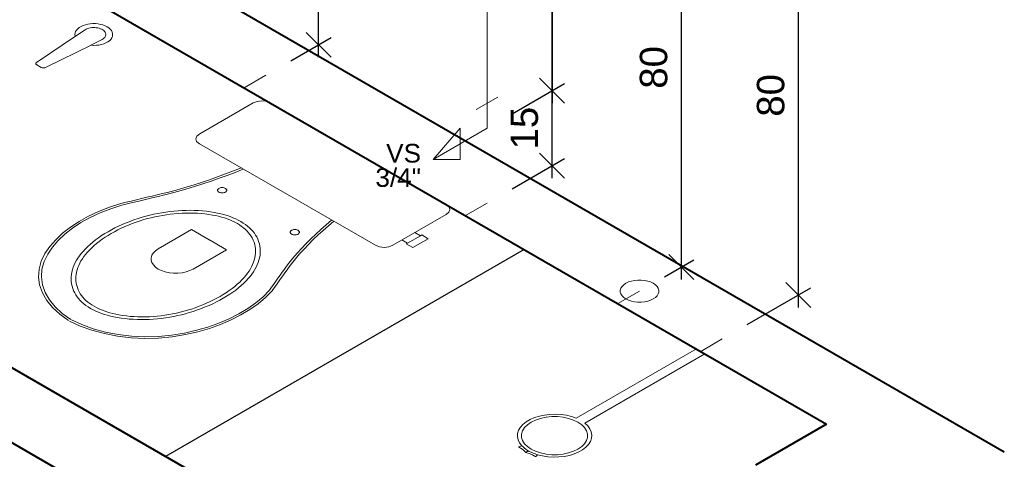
# Model space of a CAD drawing. Header units: millimetres. Extents: x -1999.9 to -1986.8, y -4147.7 to -4128.2.
# Tile 3 of 5: x -1994.9 to -1987, y -4143.5 to -4140. Entities that reach past the tile are written whole.
import ezdxf

# ---------------------------------------------------------------- set-up
doc = ezdxf.new("R2010")
doc.units = ezdxf.units.MM
doc.header["$MEASUREMENT"] = 0
for name, color, linetype, lineweight in [('AF-Condutos', 4, 'Continuous', 5), ('AF-Conexões', 9, 'Continuous', 5), ('Cotas', 1, 'Continuous', 5), ('MB_ALVENARIA', 7, 'Continuous', 40), ('MB_MOBILIÁRIO', 8, 'Continuous', 13), ('Nível 1', 7, 'Continuous', 5), ('Texto da cota', 7, 'Continuous', 5), ('Textos', 7, 'Continuous', 5)]:
    doc.layers.add(name, color=color, linetype=linetype, lineweight=lineweight)
doc.layers.add('ARQ-PISO', color=8, linetype='Continuous')
doc.styles.add('Arial', font='arial.ttf')
doc.dimstyles.new('UM_25.000000', dxfattribs={"dimtxt": 0.18, "dimasz": 0.2, "dimexe": 0.1, "dimexo": 0.2, "dimgap": 0, "dimtad": 1, "dimtih": 1, "dimtoh": 1, "dimdec": 1, "dimlfac": 25, "dimzin": 0, "dimdsep": 46, "dimtxsty": 'Standard', "dimcen": 0.09, "dimdle": 0.1, "dimadec": 1, "dimazin": 2, "dimtfac": 1, "dimtdec": 4, "dimtofl": 0, "dimtmove": 0, "dimatfit": 3, "dimfxl": 1, "dimtolj": 1, "dimarcsym": 0})

# ---------------------------------------------------------------- blocks, each defined once
blk = doc.blocks.new('_Oblique')
at = {"color": 0, "linetype": 'ByBlock', "lineweight": -2}
blk.add_line((-0.5, -0.5), (0.5, 0.5), dxfattribs=at)
blk = doc.blocks.new('*D8')
at = {"layer": 'Cotas', "color": 0, "lineweight": -2, "transparency": 16777216}
for p, q in [((-1992.4598, -4140.2959), (-1992.4598, -4138.8959)), ((-1992.6832, -4139.1249), (-1992.3598, -4138.9382)), ((-1992.6832, -4140.3249), (-1992.3598, -4140.1382))]:
    blk.add_line(p, q, dxfattribs=at)
at = {"layer": 'Defpoints', "color": 0, "transparency": 16777216}
for p in [(-1992.4598, -4138.9959), (-1992.8832, -4139.2404), (-1992.8832, -4140.4404)]:
    blk.add_point(p, dxfattribs=at)
at = {"layer": 'Cotas', "color": 0, "lineweight": -2, "transparency": 16777216, "xscale": 0.2, "yscale": 0.2, "zscale": 0.2}
for p, rotation in [((-1992.4598, -4138.9959), 90), ((-1992.4598, -4140.1959), 270)]:
    blk.add_blockref('_Oblique', p, dxfattribs=dict(at, rotation=rotation))
blk = doc.blocks.new('*D10')
at = {"layer": 'Cotas', "color": 0, "lineweight": -2, "transparency": 16777216}
for p, q in [((-1990.5881, -4141.2638), (-1990.5881, -4140.4638)), ((-1990.9092, -4140.7492), (-1990.4881, -4140.506)), ((-1990.9092, -4141.3492), (-1990.4881, -4141.106))]:
    blk.add_line(p, q, dxfattribs=at)
at = {"layer": 'Defpoints', "color": 0, "transparency": 16777216}
for p in [(-1990.5881, -4140.5638), (-1991.1092, -4140.8646), (-1991.1092, -4141.4646)]:
    blk.add_point(p, dxfattribs=at)
at = {"layer": 'Cotas', "color": 0, "lineweight": -2, "transparency": 16777216, "xscale": 0.2, "yscale": 0.2, "zscale": 0.2}
for p, rotation in [((-1990.5881, -4140.5638), 90), ((-1990.5881, -4141.1638), 270)]:
    blk.add_blockref('_Oblique', p, dxfattribs=dict(at, rotation=rotation))
blk = doc.blocks.new('*D11')
at = {"layer": 'Cotas', "color": 0, "lineweight": -2, "transparency": 16777216}
for p, q in [((-1990.5881, -4140.6638), (-1990.5881, -4137.8638)), ((-1990.9092, -4138.1492), (-1990.4881, -4137.906)), ((-1990.9092, -4140.7492), (-1990.4881, -4140.506))]:
    blk.add_line(p, q, dxfattribs=at)
at = {"layer": 'Defpoints', "color": 0, "transparency": 16777216}
for p in [(-1990.5881, -4137.9638), (-1991.1092, -4138.2646), (-1991.1092, -4140.8646)]:
    blk.add_point(p, dxfattribs=at)
at = {"layer": 'Cotas', "color": 0, "lineweight": -2, "transparency": 16777216, "xscale": 0.2, "yscale": 0.2, "zscale": 0.2}
for p, rotation in [((-1990.5881, -4137.9638), 90), ((-1990.5881, -4140.5638), 270)]:
    blk.add_blockref('_Oblique', p, dxfattribs=dict(at, rotation=rotation))
blk = doc.blocks.new('*D12')
at = {"layer": 'Cotas', "color": 0, "lineweight": -2, "transparency": 16777216}
for p, q in [((-1990.5881, -4137.8638), (-1990.5881, -4140.6638)), ((-1990.9092, -4138.1492), (-1990.4881, -4137.906)), ((-1990.9092, -4140.7492), (-1990.4881, -4140.506))]:
    blk.add_line(p, q, dxfattribs=at)
at = {"layer": 'Defpoints', "color": 0, "transparency": 16777216}
for p in [(-1991.1092, -4138.2646), (-1990.5881, -4140.5638), (-1991.1092, -4140.8646)]:
    blk.add_point(p, dxfattribs=at)
at = {"layer": 'Cotas', "color": 0, "lineweight": -2, "transparency": 16777216, "xscale": 0.2, "yscale": 0.2, "zscale": 0.2}
for p, rotation in [((-1990.5881, -4137.9638), 90), ((-1990.5881, -4140.5638), 270)]:
    blk.add_blockref('_Oblique', p, dxfattribs=dict(at, rotation=rotation))
blk = doc.blocks.new('*D13')
at = {"layer": 'Cotas', "color": 0, "lineweight": -2, "transparency": 16777216}
for p, q in [((-1989.6869, -4138.8549), (-1989.4516, -4138.719)), ((-1989.5516, -4142.0768), (-1989.5516, -4138.6768)), ((-1989.6869, -4142.0549), (-1989.4516, -4141.919))]:
    blk.add_line(p, q, dxfattribs=at)
at = {"layer": 'Defpoints', "color": 0, "transparency": 16777216}
for p in [(-1989.5516, -4138.7768), (-1989.8869, -4138.9703), (-1989.8869, -4142.1703)]:
    blk.add_point(p, dxfattribs=at)
at = {"layer": 'Cotas', "color": 0, "lineweight": -2, "transparency": 16777216, "xscale": 0.2, "yscale": 0.2, "zscale": 0.2}
for p, rotation in [((-1989.5516, -4138.7768), 90), ((-1989.5516, -4141.9768), 270)]:
    blk.add_blockref('_Oblique', p, dxfattribs=dict(at, rotation=rotation))
blk = doc.blocks.new('*D16')
at = {"layer": 'Cotas', "color": 0, "lineweight": -2, "transparency": 16777216}
for p, q in [((-1989.0233, -4139.238), (-1988.5131, -4138.9434)), ((-1988.6131, -4142.3011), (-1988.6131, -4138.9011)), ((-1989.0233, -4142.438), (-1988.5131, -4142.1434))]:
    blk.add_line(p, q, dxfattribs=at)
at = {"layer": 'Defpoints', "color": 0, "transparency": 16777216}
for p in [(-1988.6131, -4139.0011), (-1989.2233, -4139.3535), (-1989.2233, -4142.5535)]:
    blk.add_point(p, dxfattribs=at)
at = {"layer": 'Cotas', "color": 0, "lineweight": -2, "transparency": 16777216, "xscale": 0.2, "yscale": 0.2, "zscale": 0.2}
for p, rotation in [((-1988.6131, -4139.0011), 90), ((-1988.6131, -4142.2011), 270)]:
    blk.add_blockref('_Oblique', p, dxfattribs=dict(at, rotation=rotation))

msp = doc.modelspace()

# ---------------------------------------------------------------- linework, layer by layer
at = {"layer": 'AF-Condutos'}
msp.add_line((-1991.1092, -4138.4646), (-1991.1092, -4140.6646), dxfattribs=at)
at = {"layer": 'AF-Conexões'}
for p, q in [((-1991.0226, -4140.6146), (-1991.1958, -4140.7146)), ((-1991.1092, -4140.8646), (-1991.1092, -4140.6646)), ((-1991.1092, -4140.8646), (-1991.5423, -4141.1146)), ((-1991.5423, -4141.1146), (-1991.3257, -4140.8646)), ((-1991.3257, -4140.8646), (-1991.3257, -4141.1146)), ((-1991.3257, -4141.1146), (-1991.5423, -4141.1146))]:
    msp.add_line(p, q, dxfattribs=at)
at = {"layer": 'ARQ-PISO'}
msp.add_lwpolyline([(-1990.8114, -4141.8366), (-1990.8114, -4141.8366), (-1993.6866, -4143.4966)], dxfattribs=at)
at = {"layer": 'MB_ALVENARIA'}
for p, q in [((-1996.0535, -4138.21), (-1986.9622, -4143.4589)), ((-1995.2108, -4139.2966), (-1988.3865, -4143.2366)), ((-1996.0075, -4142.7566), (-1990.8766, -4145.7189))]:
    msp.add_line(p, q, dxfattribs=at)
for points in [[(-1995.4879, -4142.4566), (-1991.2617, -4144.8966)], [(-1988.3865, -4143.2366), (-1988.9581, -4143.5666)]]:
    msp.add_lwpolyline(points, dxfattribs=at)
at = {"layer": 'MB_MOBILIÁRIO'}
for p, q in [((-1994.3408, -4140.0803), (-1994.4089, -4140.1263)), ((-1994.4089, -4140.1263), (-1994.7217, -4140.3373)), ((-1994.2058, -4140.1583), (-1994.2853, -4140.1975)), ((-1994.2834, -4140.1998), (-1994.6509, -4140.3782)), ((-1994.6842, -4140.3774), (-1994.7204, -4140.3565)), ((-1991.437, -4141.4754), (-1992.8479, -4140.6608)), ((-1990.3949, -4143.1896), (-1989.4314, -4142.6333)), ((-1990.3256, -4143.2296), (-1989.3621, -4142.6733)), ((-1989.4314, -4142.6333), (-1989.3621, -4142.6733)), ((-1990.8308, -4143.4102), (-1990.8557, -4143.4179)), ((-1990.8009, -4143.464), (-1990.7785, -4143.4511)), ((-1990.8009, -4143.464), (-1990.7785, -4143.4511)), ((-1990.7194, -4143.4967), (-1990.7059, -4143.4818))]:
    msp.add_line(p, q, dxfattribs=at)
for points in [[(-1994.2834, -4140.1998), (-1994.2625, -4140.2006), (-1994.2416, -4140.1998), (-1994.2211, -4140.1973), (-1994.2014, -4140.1932), (-1994.1828, -4140.1875), (-1994.1658, -4140.1804), (-1994.1507, -4140.1721), (-1994.1377, -4140.1626), (-1994.1271, -4140.1521), (-1994.1191, -4140.1409), (-1994.1138, -4140.1292), (-1994.1114, -4140.1172), (-1994.1119, -4140.1051), (-1994.1153, -4140.0932), (-1994.1215, -4140.0816), (-1994.1304, -4140.0707), (-1994.1419, -4140.0605), (-1994.1556, -4140.0514), (-1994.1714, -4140.0435), (-1994.189, -4140.0369), (-1994.208, -4140.0317), (-1994.228, -4140.0281), (-1994.2487, -4140.0262), (-1994.2696, -4140.0259), (-1994.2904, -4140.0273), (-1994.3107, -4140.0303), (-1994.3301, -4140.0349), (-1994.3482, -4140.0411), (-1994.3646, -4140.0486), (-1994.3791, -4140.0573), (-1994.3913, -4140.0671), (-1994.4011, -4140.0778), (-1994.4083, -4140.0892), (-1994.4126, -4140.101), (-1994.4141, -4140.1131), (-1994.4127, -4140.1252)], [(-1994.2058, -4140.1583), (-1994.1963, -4140.1537), (-1994.1879, -4140.1485), (-1994.1807, -4140.1427), (-1994.1749, -4140.1364), (-1994.1705, -4140.1298), (-1994.1676, -4140.1228), (-1994.1662, -4140.1157), (-1994.1664, -4140.1086), (-1994.1682, -4140.1016), (-1994.1716, -4140.0947), (-1994.1764, -4140.0881), (-1994.1826, -4140.082), (-1994.1902, -4140.0764), (-1994.1989, -4140.0713), (-1994.2087, -4140.067), (-1994.2193, -4140.0634), (-1994.2307, -4140.0606), (-1994.2426, -4140.0586), (-1994.2548, -4140.0576), (-1994.2671, -4140.0575), (-1994.2794, -4140.0583), (-1994.2914, -4140.0599), (-1994.3029, -4140.0625), (-1994.3138, -4140.0658), (-1994.3238, -4140.07), (-1994.3329, -4140.0748), (-1994.3408, -4140.0803)], [(-1994.7217, -4140.3373), (-1994.7241, -4140.3392), (-1994.7259, -4140.3413), (-1994.727, -4140.3436), (-1994.7276, -4140.3459), (-1994.7274, -4140.3482), (-1994.7266, -4140.3505), (-1994.7251, -4140.3527), (-1994.723, -4140.3547), (-1994.7204, -4140.3565)], [(-1994.6842, -4140.3774), (-1994.6811, -4140.379), (-1994.6776, -4140.3802), (-1994.6738, -4140.381), (-1994.6698, -4140.3815), (-1994.6658, -4140.3816), (-1994.6618, -4140.3813), (-1994.6579, -4140.3806), (-1994.6542, -4140.3796), (-1994.6509, -4140.3782)], [(-1992.8479, -4140.6608), (-1992.8479, -4140.6608), (-1992.8802, -4140.6479), (-1992.9149, -4140.645), (-1992.9521, -4140.6493), (-1992.9843, -4140.6622), (-1993.4133, -4140.9099), (-1993.4133, -4140.9099), (-1993.4356, -4140.9285), (-1993.4431, -4140.95), (-1993.4381, -4140.97), (-1993.4158, -4140.9886), (-1992.7091, -4141.3967)], [(-1993.6705, -4141.3788), (-1993.6018, -4141.3601), (-1993.5339, -4141.3406), (-1993.4667, -4141.3203), (-1993.4002, -4141.2992), (-1993.3344, -4141.2774), (-1993.2695, -4141.2548), (-1993.2053, -4141.2314), (-1993.142, -4141.2073), (-1993.0795, -4141.1824)], [(-1993.6607, -4141.391), (-1993.5917, -4141.3722), (-1993.5234, -4141.3526), (-1993.4557, -4141.3321), (-1993.3888, -4141.3109), (-1993.3226, -4141.2889), (-1993.2573, -4141.2662), (-1993.1927, -4141.2427), (-1993.129, -4141.2184), (-1993.0661, -4141.1934)], [(-1993.0661, -4141.1934), (-1993.0661, -4141.1934), (-1993.063, -4141.1923)], [(-1993.2596, -4141.3766), (-1993.2546, -4141.379), (-1993.2491, -4141.3809), (-1993.243, -4141.3821), (-1993.2367, -4141.3828), (-1993.2303, -4141.3828), (-1993.224, -4141.3821), (-1993.218, -4141.3809), (-1993.2124, -4141.379), (-1993.2075, -4141.3766), (-1993.2034, -4141.3738), (-1993.2001, -4141.3706), (-1993.1979, -4141.3671), (-1993.1968, -4141.3634), (-1993.1968, -4141.3597), (-1993.1979, -4141.3561), (-1993.2001, -4141.3526), (-1993.2034, -4141.3494), (-1993.2075, -4141.3466), (-1993.2124, -4141.3442), (-1993.218, -4141.3423), (-1993.224, -4141.3411), (-1993.2303, -4141.3404), (-1993.2367, -4141.3404), (-1993.243, -4141.3411), (-1993.2491, -4141.3423), (-1993.2546, -4141.3442), (-1993.2596, -4141.3466), (-1993.2637, -4141.3494), (-1993.2669, -4141.3526), (-1993.2691, -4141.3561), (-1993.2702, -4141.3597), (-1993.2702, -4141.3634), (-1993.2691, -4141.3671), (-1993.2669, -4141.3706), (-1993.2637, -4141.3738), (-1993.2596, -4141.3766)], [(-1994.0458, -4141.4683), (-1994.004, -4141.4584), (-1993.9623, -4141.4484), (-1993.9206, -4141.4385), (-1993.8789, -4141.4286), (-1993.8372, -4141.4186), (-1993.7955, -4141.4087), (-1993.7538, -4141.3987), (-1993.7121, -4141.3888), (-1993.6705, -4141.3788)], [(-1994.0369, -4141.4807), (-1993.9951, -4141.4708), (-1993.9533, -4141.4608), (-1993.9115, -4141.4509), (-1993.8697, -4141.4409), (-1993.8279, -4141.4309), (-1993.7861, -4141.421), (-1993.7443, -4141.411), (-1993.7025, -4141.401), (-1993.6607, -4141.391)], [(-1991.437, -4141.4754), (-1991.437, -4141.4754), (-1991.4146, -4141.494), (-1991.4072, -4141.5155), (-1991.4146, -4141.537), (-1991.437, -4141.5556), (-1991.8659, -4141.8033), (-1991.8659, -4141.8033), (-1991.8982, -4141.8162), (-1991.9354, -4141.8204), (-1991.9726, -4141.8162), (-1992.0048, -4141.8033), (-1992.7091, -4141.3967)], [(-1994.0458, -4141.4683), (-1994.1371, -4141.4981), (-1994.2238, -4141.5323), (-1994.3052, -4141.5705), (-1994.3807, -4141.6126), (-1994.4499, -4141.6581), (-1994.5122, -4141.7069), (-1994.5672, -4141.7585), (-1994.6145, -4141.8126), (-1994.6538, -4141.8688)], [(-1994.0369, -4141.4807), (-1994.1266, -4141.5097), (-1994.2117, -4141.5431), (-1994.2915, -4141.5805), (-1994.3656, -4141.6217), (-1994.4333, -4141.6664), (-1994.4942, -4141.7143), (-1994.5478, -4141.7649), (-1994.5938, -4141.818), (-1994.6318, -4141.8732)], [(-1993.0835, -4141.6129), (-1993.0643, -4141.6245), (-1993.0463, -4141.6368), (-1993.0295, -4141.6496), (-1993.014, -4141.663), (-1992.9997, -4141.6768), (-1992.9867, -4141.691), (-1992.9752, -4141.7057), (-1992.965, -4141.7207), (-1992.9563, -4141.7359), (-1992.9563, -4141.7359), (-1992.9563, -4141.7359), (-1992.9563, -4141.7359), (-1992.9478, -4141.7541), (-1992.9407, -4141.7724), (-1992.935, -4141.7909), (-1992.9309, -4141.8096), (-1992.9284, -4141.8283), (-1992.9273, -4141.8471), (-1992.9278, -4141.8659), (-1992.9297, -4141.8847), (-1992.9332, -4141.9034), (-1992.9332, -4141.9034), (-1992.9332, -4141.9034), (-1992.9332, -4141.9034), (-1992.9383, -4141.9226), (-1992.9446, -4141.9417), (-1992.9522, -4141.9606), (-1992.9611, -4141.9794), (-1992.9711, -4141.9979), (-1992.9825, -4142.0162), (-1992.995, -4142.0342), (-1993.0087, -4142.052), (-1993.0236, -4142.0694), (-1993.0236, -4142.0694), (-1993.0236, -4142.0694), (-1993.0236, -4142.0694), (-1993.0416, -4142.0886), (-1993.0607, -4142.1075), (-1993.0809, -4142.126), (-1993.1022, -4142.144), (-1993.1246, -4142.1617), (-1993.1479, -4142.1789), (-1993.1723, -4142.1956), (-1993.1977, -4142.2118), (-1993.224, -4142.2275), (-1993.224, -4142.2275), (-1993.224, -4142.2275), (-1993.224, -4142.2275), (-1993.2512, -4142.2427), (-1993.2793, -4142.2574), (-1993.3083, -4142.2714), (-1993.338, -4142.2849), (-1993.3686, -4142.2978), (-1993.3999, -4142.3101), (-1993.4319, -4142.3218), (-1993.4646, -4142.3328), (-1993.4979, -4142.3432), (-1993.4979, -4142.3432), (-1993.4979, -4142.3432), (-1993.4979, -4142.3432), (-1993.528, -4142.3518), (-1993.5588, -4142.3597), (-1993.59, -4142.367), (-1993.6217, -4142.3735), (-1993.6538, -4142.3793), (-1993.6863, -4142.3844), (-1993.7191, -4142.3888), (-1993.7521, -4142.3925), (-1993.7854, -4142.3954), (-1993.7854, -4142.3954), (-1993.7854, -4142.3954), (-1993.7854, -4142.3954), (-1993.8178, -4142.3974), (-1993.8503, -4142.3986), (-1993.8829, -4142.3988), (-1993.9154, -4142.3982), (-1993.9479, -4142.3967), (-1993.9802, -4142.3943), (-1994.0122, -4142.3911), (-1994.044, -4142.387), (-1994.0754, -4142.3821), (-1994.0754, -4142.3821), (-1994.0754, -4142.3821), (-1994.0754, -4142.3821), (-1994.1019, -4142.377), (-1994.1279, -4142.3712), (-1994.1532, -4142.3645), (-1994.1779, -4142.357), (-1994.2018, -4142.3488), (-1994.2249, -4142.3398), (-1994.2471, -4142.3301), (-1994.2684, -4142.3197), (-1994.2886, -4142.3086), (-1994.2886, -4142.3086), (-1994.2886, -4142.3086), (-1994.2886, -4142.3086), (-1994.3078, -4142.297), (-1994.3258, -4142.2847), (-1994.3426, -4142.2719), (-1994.3582, -4142.2585), (-1994.3724, -4142.2447), (-1994.3854, -4142.2305), (-1994.3969, -4142.2158), (-1994.4071, -4142.2008), (-1994.4158, -4142.1856), (-1994.4158, -4142.1856), (-1994.4158, -4142.1856), (-1994.4158, -4142.1856), (-1994.4244, -4142.1674), (-1994.4315, -4142.1491), (-1994.4371, -4142.1306), (-1994.4412, -4142.1119), (-1994.4438, -4142.0932), (-1994.4448, -4142.0744), (-1994.4444, -4142.0556), (-1994.4424, -4142.0368), (-1994.4389, -4142.0181), (-1994.4389, -4142.0181), (-1994.4389, -4142.0181), (-1994.4389, -4142.0181), (-1994.4338, -4141.9989), (-1994.4275, -4141.9798), (-1994.4199, -4141.9609), (-1994.4111, -4141.9421), (-1994.401, -4141.9236), (-1994.3897, -4141.9053), (-1994.3771, -4141.8873), (-1994.3634, -4141.8695), (-1994.3485, -4141.8521), (-1994.3485, -4141.8521), (-1994.3485, -4141.8521), (-1994.3485, -4141.8521), (-1994.3305, -4141.8329), (-1994.3114, -4141.814), (-1994.2912, -4141.7955), (-1994.2699, -4141.7775), (-1994.2476, -4141.7598), (-1994.2242, -4141.7426), (-1994.1998, -4141.7259), (-1994.1744, -4141.7097), (-1994.1481, -4141.694), (-1994.1481, -4141.694), (-1994.1481, -4141.694), (-1994.1481, -4141.694), (-1994.1209, -4141.6788), (-1994.0928, -4141.6641), (-1994.0639, -4141.6501), (-1994.0341, -4141.6366), (-1994.0035, -4141.6237), (-1993.9722, -4141.6114), (-1993.9402, -4141.5997), (-1993.9076, -4141.5887), (-1993.8743, -4141.5783), (-1993.8743, -4141.5783), (-1993.8743, -4141.5783), (-1993.8743, -4141.5783), (-1993.8441, -4141.5697), (-1993.8133, -4141.5618), (-1993.7821, -4141.5545), (-1993.7504, -4141.548), (-1993.7183, -4141.5422), (-1993.6858, -4141.5371), (-1993.653, -4141.5327), (-1993.62, -4141.529), (-1993.5867, -4141.5261), (-1993.5867, -4141.5261), (-1993.5867, -4141.5261), (-1993.5867, -4141.5261), (-1993.5543, -4141.5241), (-1993.5218, -4141.5229), (-1993.4893, -4141.5227), (-1993.4567, -4141.5233), (-1993.4243, -4141.5248), (-1993.392, -4141.5271), (-1993.3599, -4141.5304), (-1993.3281, -4141.5345), (-1993.2967, -4141.5394), (-1993.2967, -4141.5394), (-1993.2967, -4141.5394), (-1993.2967, -4141.5394), (-1993.2702, -4141.5445), (-1993.2443, -4141.5503), (-1993.2189, -4141.557), (-1993.1942, -4141.5645), (-1993.1703, -4141.5727), (-1993.1472, -4141.5817), (-1993.125, -4141.5914), (-1993.1037, -4141.6018), (-1993.0835, -4141.6129), (-1993.0835, -4141.6129), (-1993.0835, -4141.6129)], [(-1993.1116, -4141.6291), (-1993.0937, -4141.64), (-1993.0769, -4141.6515), (-1993.0612, -4141.6635), (-1993.0466, -4141.676), (-1993.0333, -4141.6889), (-1993.0212, -4141.7022), (-1993.0104, -4141.7159), (-1993.0009, -4141.7299), (-1992.9928, -4141.7442), (-1992.9928, -4141.7442), (-1992.9928, -4141.7442), (-1992.9928, -4141.7442), (-1992.9846, -4141.7614), (-1992.9779, -4141.7788), (-1992.9726, -4141.7963), (-1992.9687, -4141.814), (-1992.9663, -4141.8317), (-1992.9652, -4141.8495), (-1992.9657, -4141.8673), (-1992.9676, -4141.8851), (-1992.9709, -4141.9028), (-1992.9709, -4141.9028), (-1992.9709, -4141.9028), (-1992.9709, -4141.9028), (-1992.9757, -4141.9211), (-1992.9817, -4141.9394), (-1992.989, -4141.9574), (-1992.9974, -4141.9753), (-1993.007, -4141.993), (-1993.0178, -4142.0104), (-1993.0298, -4142.0276), (-1993.0429, -4142.0446), (-1993.0571, -4142.0612), (-1993.0571, -4142.0612), (-1993.0571, -4142.0612), (-1993.0571, -4142.0612), (-1993.0743, -4142.0796), (-1993.0927, -4142.0977), (-1993.1121, -4142.1155), (-1993.1325, -4142.1328), (-1993.1539, -4142.1497), (-1993.1764, -4142.1662), (-1993.1998, -4142.1822), (-1993.2241, -4142.1978), (-1993.2493, -4142.2129), (-1993.2493, -4142.2129), (-1993.2493, -4142.2129), (-1993.2493, -4142.2129), (-1993.2755, -4142.2275), (-1993.3024, -4142.2415), (-1993.3302, -4142.255), (-1993.3588, -4142.268), (-1993.3881, -4142.2804), (-1993.4181, -4142.2921), (-1993.4488, -4142.3033), (-1993.4801, -4142.3139), (-1993.5121, -4142.3239), (-1993.5121, -4142.3239), (-1993.5121, -4142.3239), (-1993.5121, -4142.3239), (-1993.5409, -4142.3321), (-1993.5702, -4142.3396), (-1993.6, -4142.3466), (-1993.6302, -4142.3528), (-1993.6609, -4142.3583), (-1993.6918, -4142.3632), (-1993.7231, -4142.3674), (-1993.7547, -4142.3709), (-1993.7864, -4142.3737), (-1993.7864, -4142.3737), (-1993.7864, -4142.3737), (-1993.7864, -4142.3737), (-1993.8171, -4142.3756), (-1993.8479, -4142.3767), (-1993.8787, -4142.3769), (-1993.9095, -4142.3763), (-1993.9403, -4142.3749), (-1993.9709, -4142.3727), (-1994.0013, -4142.3696), (-1994.0314, -4142.3657), (-1994.0611, -4142.361), (-1994.0611, -4142.361), (-1994.0611, -4142.361), (-1994.0611, -4142.361), (-1994.0859, -4142.3563), (-1994.1101, -4142.3509), (-1994.1339, -4142.3446), (-1994.1569, -4142.3376), (-1994.1793, -4142.3299), (-1994.2009, -4142.3215), (-1994.2217, -4142.3124), (-1994.2416, -4142.3027), (-1994.2605, -4142.2924), (-1994.2605, -4142.2924), (-1994.2605, -4142.2924), (-1994.2605, -4142.2924), (-1994.2784, -4142.2815), (-1994.2952, -4142.27), (-1994.3109, -4142.258), (-1994.3255, -4142.2455), (-1994.3388, -4142.2326), (-1994.3509, -4142.2193), (-1994.3617, -4142.2056), (-1994.3712, -4142.1916), (-1994.3794, -4142.1773), (-1994.3794, -4142.1773), (-1994.3794, -4142.1773), (-1994.3794, -4142.1773), (-1994.3875, -4142.1601), (-1994.3942, -4142.1427), (-1994.3995, -4142.1252), (-1994.4034, -4142.1075), (-1994.4059, -4142.0898), (-1994.4069, -4142.072), (-1994.4064, -4142.0542), (-1994.4046, -4142.0364), (-1994.4012, -4142.0187), (-1994.4012, -4142.0187), (-1994.4012, -4142.0187), (-1994.4012, -4142.0187), (-1994.3964, -4142.0004), (-1994.3904, -4141.9821), (-1994.3832, -4141.9641), (-1994.3747, -4141.9462), (-1994.3651, -4141.9285), (-1994.3543, -4141.9111), (-1994.3423, -4141.8939), (-1994.3292, -4141.8769), (-1994.315, -4141.8603), (-1994.315, -4141.8603), (-1994.315, -4141.8603), (-1994.315, -4141.8603), (-1994.2978, -4141.8419), (-1994.2795, -4141.8238), (-1994.2601, -4141.806), (-1994.2396, -4141.7887), (-1994.2182, -4141.7718), (-1994.1958, -4141.7553), (-1994.1724, -4141.7392), (-1994.148, -4141.7237), (-1994.1228, -4141.7086), (-1994.1228, -4141.7086), (-1994.1228, -4141.7086), (-1994.1228, -4141.7086), (-1994.0967, -4141.694), (-1994.0697, -4141.68), (-1994.0419, -4141.6665), (-1994.0134, -4141.6535), (-1993.9841, -4141.6411), (-1993.954, -4141.6294), (-1993.9233, -4141.6182), (-1993.892, -4141.6076), (-1993.86, -4141.5976), (-1993.86, -4141.5976), (-1993.86, -4141.5976), (-1993.86, -4141.5976), (-1993.8312, -4141.5894), (-1993.8019, -4141.5818), (-1993.7721, -4141.5749), (-1993.7419, -4141.5687), (-1993.7113, -4141.5632), (-1993.6803, -4141.5583), (-1993.649, -4141.5541), (-1993.6175, -4141.5506), (-1993.5857, -4141.5478), (-1993.5857, -4141.5478), (-1993.5857, -4141.5478), (-1993.5857, -4141.5478), (-1993.5551, -4141.5459), (-1993.5243, -4141.5448), (-1993.4934, -4141.5446), (-1993.4626, -4141.5452), (-1993.4318, -4141.5466), (-1993.4012, -4141.5488), (-1993.3709, -4141.5519), (-1993.3407, -4141.5558), (-1993.311, -4141.5605), (-1993.311, -4141.5605), (-1993.311, -4141.5605), (-1993.311, -4141.5605), (-1993.2862, -4141.5652), (-1993.262, -4141.5706), (-1993.2383, -4141.5769), (-1993.2152, -4141.5839), (-1993.1928, -4141.5916), (-1993.1712, -4141.6), (-1993.1504, -4141.609), (-1993.1306, -4141.6188), (-1993.1116, -4141.6291), (-1993.1116, -4141.6291), (-1993.1116, -4141.6291)], [(-1992.3569, -4141.6028), (-1992.4003, -4141.6391), (-1992.4423, -4141.6759), (-1992.483, -4141.7132), (-1992.5225, -4141.7509), (-1992.5605, -4141.7891), (-1992.5973, -4141.8278), (-1992.6326, -4141.8668), (-1992.6666, -4141.9063), (-1992.6992, -4141.9461)], [(-1992.3379, -4141.6106), (-1992.381, -4141.6466), (-1992.4228, -4141.6832), (-1992.4633, -4141.7202), (-1992.5024, -4141.7577), (-1992.5403, -4141.7957), (-1992.5768, -4141.8341), (-1992.6119, -4141.8729), (-1992.6457, -4141.9121), (-1992.6781, -4141.9517)], [(-1992.3569, -4141.6028), (-1992.3569, -4141.6028), (-1992.3551, -4141.601)], [(-1993.7456, -4141.8319), (-1993.4778, -4141.6773), (-1993.3364, -4141.7589)], [(-1992.6768, -4141.7131), (-1992.6719, -4141.7155), (-1992.6663, -4141.7173), (-1992.6603, -4141.7186), (-1992.654, -4141.7192), (-1992.6476, -4141.7192), (-1992.6412, -4141.7186), (-1992.6352, -4141.7173), (-1992.6297, -4141.7155), (-1992.6247, -4141.7131), (-1992.6206, -4141.7102), (-1992.6174, -4141.707), (-1992.6152, -4141.7035), (-1992.6141, -4141.6999), (-1992.6141, -4141.6962), (-1992.6152, -4141.6925), (-1992.6174, -4141.6891), (-1992.6206, -4141.6858), (-1992.6247, -4141.683), (-1992.6297, -4141.6806), (-1992.6352, -4141.6788), (-1992.6412, -4141.6775), (-1992.6476, -4141.6769), (-1992.654, -4141.6769), (-1992.6603, -4141.6775), (-1992.6663, -4141.6788), (-1992.6719, -4141.6806), (-1992.6768, -4141.683), (-1992.6809, -4141.6858), (-1992.6842, -4141.6891), (-1992.6863, -4141.6925), (-1992.6875, -4141.6962), (-1992.6875, -4141.6999), (-1992.6863, -4141.7035), (-1992.6842, -4141.707), (-1992.6809, -4141.7102), (-1992.6768, -4141.7131)], [(-1991.7568, -4141.7918), (-1991.7048, -4141.8219), (-1991.6428, -4141.7861), (-1991.5808, -4141.7503), (-1991.6329, -4141.7202), (-1991.6428, -4141.726), (-1991.6874, -4141.7002)], [(-1991.6428, -4141.726), (-1991.7469, -4141.7861)], [(-1993.4654, -4141.9937), (-1993.1976, -4141.8391), (-1993.3389, -4141.7575)], [(-1991.7469, -4141.7861), (-1991.7916, -4141.7603)], [(-1991.7568, -4141.7918), (-1991.7469, -4141.7861)], [(-1994.6538, -4141.8688), (-1994.684, -4141.9303), (-1994.7013, -4141.9935), (-1994.7055, -4142.0574), (-1994.6965, -4142.1211), (-1994.6744, -4142.1838), (-1994.6396, -4142.2445), (-1994.5926, -4142.3023), (-1994.5339, -4142.3566), (-1994.4646, -4142.4064)], [(-1994.6318, -4141.8732), (-1994.6613, -4141.9332), (-1994.6781, -4141.9948), (-1994.6822, -4142.0571), (-1994.6735, -4142.1192), (-1994.652, -4142.1803), (-1994.618, -4142.2395), (-1994.5722, -4142.2959), (-1994.515, -4142.3488), (-1994.4473, -4142.3974)], [(-1993.7456, -4141.8319), (-1993.7678, -4141.8472), (-1993.785, -4141.8644), (-1993.7969, -4141.8832), (-1993.8029, -4141.9028), (-1993.8029, -4141.9228), (-1993.7969, -4141.9424), (-1993.785, -4141.9611), (-1993.7678, -4141.9784), (-1993.7456, -4141.9937), (-1993.7191, -4142.0065), (-1993.6892, -4142.0165), (-1993.6568, -4142.0233), (-1993.6227, -4142.0267), (-1993.5882, -4142.0267), (-1993.5542, -4142.0233), (-1993.5217, -4142.0165), (-1993.4918, -4142.0065), (-1993.4654, -4141.9937)], [(-1992.6992, -4141.9461), (-1992.7165, -4141.9702), (-1992.7338, -4141.9944), (-1992.7511, -4142.0185), (-1992.7684, -4142.0426), (-1992.7857, -4142.0668), (-1992.8029, -4142.0909), (-1992.8201, -4142.115), (-1992.8374, -4142.1392), (-1992.8546, -4142.1633)], [(-1992.6781, -4141.9517), (-1992.6954, -4141.9758), (-1992.7126, -4141.9999), (-1992.7299, -4142.0239), (-1992.7471, -4142.048), (-1992.7643, -4142.0721), (-1992.7815, -4142.0962), (-1992.7987, -4142.1202), (-1992.8159, -4142.1443), (-1992.8331, -4142.1684)], [(-1993.5345, -4142.5068), (-1993.4389, -4142.4848), (-1993.3469, -4142.4583), (-1993.2591, -4142.4273), (-1993.1763, -4142.3922), (-1993.0989, -4142.3531), (-1993.0275, -4142.3103), (-1992.9627, -4142.2642), (-1992.9049, -4142.2151), (-1992.8546, -4142.1633)], [(-1993.5268, -4142.5194), (-1993.4295, -4142.4968), (-1993.3358, -4142.4695), (-1993.2464, -4142.4377), (-1993.1619, -4142.4018), (-1993.083, -4142.3618), (-1993.0102, -4142.3182), (-1992.9439, -4142.2712), (-1992.8848, -4142.2212), (-1992.8331, -4142.1684)], [(-1994.458, -4142.4102), (-1994.3717, -4142.4503), (-1994.2777, -4142.4841), (-1994.1775, -4142.5113), (-1994.0723, -4142.5314), (-1993.9638, -4142.5441), (-1993.8534, -4142.5493), (-1993.7427, -4142.5469), (-1993.6334, -4142.5369), (-1993.5268, -4142.5194)], [(-1994.4424, -4142.4003), (-1994.3582, -4142.4393), (-1994.2666, -4142.4723), (-1994.1689, -4142.4988), (-1994.0663, -4142.5184), (-1993.9605, -4142.5308), (-1993.8529, -4142.5359), (-1993.745, -4142.5335), (-1993.6384, -4142.5238), (-1993.5345, -4142.5068)], [(-1990.3949, -4143.1896), (-1990.4327, -4143.1763), (-1990.4736, -4143.1664), (-1990.5165, -4143.1601), (-1990.5606, -4143.1576), (-1990.6048, -4143.1589), (-1990.6483, -4143.1639), (-1990.6899, -4143.1726), (-1990.7288, -4143.1848), (-1990.7642, -4143.2002), (-1990.7953, -4143.2184), (-1990.8213, -4143.2391), (-1990.8417, -4143.2618), (-1990.856, -4143.286), (-1990.864, -4143.3112), (-1990.8655, -4143.3367), (-1990.8603, -4143.3621), (-1990.8487, -4143.3868), (-1990.8308, -4143.4102)], [(-1990.7554, -4143.4377), (-1990.72, -4143.4549), (-1990.68, -4143.4682), (-1990.6366, -4143.4774), (-1990.591, -4143.482), (-1990.5448, -4143.482), (-1990.4993, -4143.4774), (-1990.4559, -4143.4682), (-1990.4158, -4143.4549), (-1990.3804, -4143.4377), (-1990.3507, -4143.4173), (-1990.3276, -4143.3942), (-1990.3118, -4143.3691), (-1990.3038, -4143.3428), (-1990.3038, -4143.3161), (-1990.3118, -4143.2899), (-1990.3276, -4143.2648), (-1990.3507, -4143.2417), (-1990.3804, -4143.2212), (-1990.4158, -4143.2041), (-1990.4559, -4143.1907), (-1990.4993, -4143.1816), (-1990.5448, -4143.177), (-1990.591, -4143.177), (-1990.6366, -4143.1816), (-1990.68, -4143.1907), (-1990.72, -4143.2041), (-1990.7554, -4143.2212), (-1990.7851, -4143.2417), (-1990.8083, -4143.2648), (-1990.8241, -4143.2899), (-1990.8321, -4143.3161), (-1990.8321, -4143.3428), (-1990.8241, -4143.3691), (-1990.8083, -4143.3942), (-1990.7851, -4143.4173), (-1990.7554, -4143.4377)], [(-1990.7059, -4143.4818), (-1990.6654, -4143.4919), (-1990.6227, -4143.4985), (-1990.5788, -4143.5013), (-1990.5346, -4143.5003), (-1990.4912, -4143.4956), (-1990.4495, -4143.4872), (-1990.4104, -4143.4754), (-1990.3747, -4143.4603), (-1990.3433, -4143.4424), (-1990.3169, -4143.4219), (-1990.2959, -4143.3995), (-1990.281, -4143.3755), (-1990.2724, -4143.3505), (-1990.2702, -4143.325), (-1990.2747, -4143.2996), (-1990.2855, -4143.2749), (-1990.3026, -4143.2514), (-1990.3256, -4143.2296)], [(-1990.8557, -4143.4179), (-1990.8559, -4143.4179), (-1990.8561, -4143.418), (-1990.8563, -4143.4181), (-1990.8565, -4143.4182), (-1990.8566, -4143.4184), (-1990.8568, -4143.4185), (-1990.8568, -4143.4186), (-1990.8569, -4143.4188), (-1990.857, -4143.4189), (-1990.857, -4143.4191), (-1990.857, -4143.4192), (-1990.8569, -4143.4194), (-1990.8568, -4143.4195), (-1990.8567, -4143.4197), (-1990.8566, -4143.4198), (-1990.8565, -4143.4199), (-1990.8563, -4143.42), (-1990.8561, -4143.4201)], [(-1990.8009, -4143.464), (-1990.8051, -4143.4584), (-1990.8098, -4143.453), (-1990.815, -4143.4477), (-1990.8207, -4143.4426), (-1990.8269, -4143.4376), (-1990.8336, -4143.4329), (-1990.8407, -4143.4284), (-1990.8482, -4143.4241), (-1990.8561, -4143.4201)], [(-1990.8308, -4143.4102), (-1990.8209, -4143.4202), (-1990.8099, -4143.4297), (-1990.7978, -4143.4388), (-1990.7847, -4143.4474), (-1990.7706, -4143.4554), (-1990.7556, -4143.463), (-1990.7398, -4143.4699), (-1990.7232, -4143.4762), (-1990.7059, -4143.4818)], [(-1990.7234, -4143.497), (-1990.7304, -4143.4922), (-1990.7379, -4143.4877), (-1990.7459, -4143.4835), (-1990.7542, -4143.4795), (-1990.7629, -4143.4758), (-1990.772, -4143.4724), (-1990.7813, -4143.4693), (-1990.791, -4143.4665), (-1990.8009, -4143.464)], [(-1990.7234, -4143.497), (-1990.7232, -4143.4971), (-1990.723, -4143.4972), (-1990.7228, -4143.4972), (-1990.7226, -4143.4973), (-1990.7223, -4143.4974), (-1990.7221, -4143.4974), (-1990.7218, -4143.4974), (-1990.7216, -4143.4975), (-1990.7213, -4143.4975), (-1990.7211, -4143.4974), (-1990.7208, -4143.4974), (-1990.7206, -4143.4973), (-1990.7203, -4143.4973), (-1990.7201, -4143.4972), (-1990.7199, -4143.4971), (-1990.7197, -4143.497), (-1990.7196, -4143.4969), (-1990.7194, -4143.4967)]]:
    msp.add_lwpolyline(points, dxfattribs=at)
at = {"layer": 'Nível 1'}
for p, q in [((-1993.0564, -4140.5404), (-1992.8832, -4140.4404)), ((-1991.2824, -4141.5646), (-1991.1092, -4141.4646)), ((-1990.0601, -4142.2703), (-1989.8869, -4142.1703)), ((-1989.3965, -4142.6535), (-1989.2233, -4142.5535))]:
    msp.add_line(p, q, dxfattribs=at)
msp.add_lwpolyline([(-1989.9962, -4142.2335), (-1989.9756, -4142.2435), (-1989.9522, -4142.2513), (-1989.9269, -4142.2566), (-1989.9004, -4142.2593), (-1989.8734, -4142.2593), (-1989.8469, -4142.2566), (-1989.8215, -4142.2513), (-1989.7982, -4142.2435), (-1989.7776, -4142.2335), (-1989.7602, -4142.2216), (-1989.7468, -4142.2081), (-1989.7375, -4142.1935), (-1989.7329, -4142.1781), (-1989.7329, -4142.1626), (-1989.7375, -4142.1472), (-1989.7468, -4142.1326), (-1989.7602, -4142.1191), (-1989.7776, -4142.1072), (-1989.7982, -4142.0972), (-1989.8215, -4142.0894), (-1989.8469, -4142.0841), (-1989.8734, -4142.0814), (-1989.9004, -4142.0814), (-1989.9269, -4142.0841), (-1989.9522, -4142.0894), (-1989.9756, -4142.0972), (-1989.9962, -4142.1072), (-1990.0136, -4142.1191), (-1990.027, -4142.1326), (-1990.0362, -4142.1472), (-1990.0409, -4142.1626), (-1990.0409, -4142.1781), (-1990.0362, -4142.1935), (-1990.027, -4142.2081), (-1990.0136, -4142.2216), (-1989.9962, -4142.2335)], dxfattribs=at)

# ---------------------------------------------------------------- texts
at = {"layer": 'Texto da cota', "char_height": 0.22, "width": 0.707383, "attachment_point": 8, "rotation": 90.00021, "line_spacing_factor": 0.9, "style": 'Arial'}
for s, insert in [('80', (-1989.6616, -4140.3768)), ('80', (-1988.7231, -4140.6011)), ('15', (-1990.6981, -4140.8638))]:
    msp.add_mtext(s, dxfattribs=dict(at, insert=insert))
at = {"layer": 'Textos', "char_height": 0.15, "attachment_point": 9, "line_spacing_factor": 0.6, "style": 'Arial'}
for s, insert, width in [('VS', (-1991.6389, -4141.1421), 0.560273), ('3/4"', (-1991.6389, -4141.3371), 0.732949)]:
    msp.add_mtext(s, dxfattribs=dict(at, insert=insert, width=width))

# ---------------------------------------------------------------- dimensions: what is measured, and where the dimension line sits
at = {"layer": 'Cotas'}
for base, p1, p2, picture, middle in [((-1990.5881, -4137.9638), (-1991.1092, -4140.8646), (-1991.1092, -4138.2646), '*D11', (-1990.8081, -4139.2638)), ((-1990.5881, -4140.5638), (-1991.1092, -4138.2646), (-1991.1092, -4140.8646), '*D12', (-1990.8081, -4139.2638)), ((-1989.5516, -4138.7768), (-1989.8869, -4142.1703), (-1989.8869, -4138.9703), '*D13', (-1989.7716, -4140.3768)), ((-1992.4598, -4138.9959), (-1992.8832, -4140.4404), (-1992.8832, -4139.2404), '*D8', (-1992.6798, -4139.5959)), ((-1988.6131, -4139.0011), (-1989.2233, -4142.5535), (-1989.2233, -4139.3535), '*D16', (-1988.8331, -4140.6011)), ((-1990.5881, -4140.5638), (-1991.1092, -4141.4646), (-1991.1092, -4140.8646), '*D10', (-1990.8081, -4140.8638))]:
    dim = msp.add_linear_dim(base=base, p1=p1, p2=p2, angle=90, text=' ', dimstyle='UM_25.000000', override={"dimtxt": 0.22, "dimasz": 0.2, "dimexe": 0.1, "dimexo": 0.2, "dimtad": 1, "dimtih": 0, "dimtoh": 0, "dimdec": 1, "dimlfac": 25, "dimzin": 8, "dimtxsty": 'Arial', "dimblk": 'Oblique', "dimblk1": 'Oblique', "dimblk2": 'Oblique', "dimsah": 1, "dimdle": 0.1, "dimse1": 0, "dimse2": 0, "dimclrt": 256, "dimadec": 1, "dimazin": 3, "dimtmove": 2, "dimldrblk": 'Oblique'}, dxfattribs=at)
    dim.commit()
    dim.dimension.update_dxf_attribs({"geometry": picture, "text_midpoint": middle, "dimtype": 160, "text_rotation": 90})

doc.saveas('drawing.dxf')
